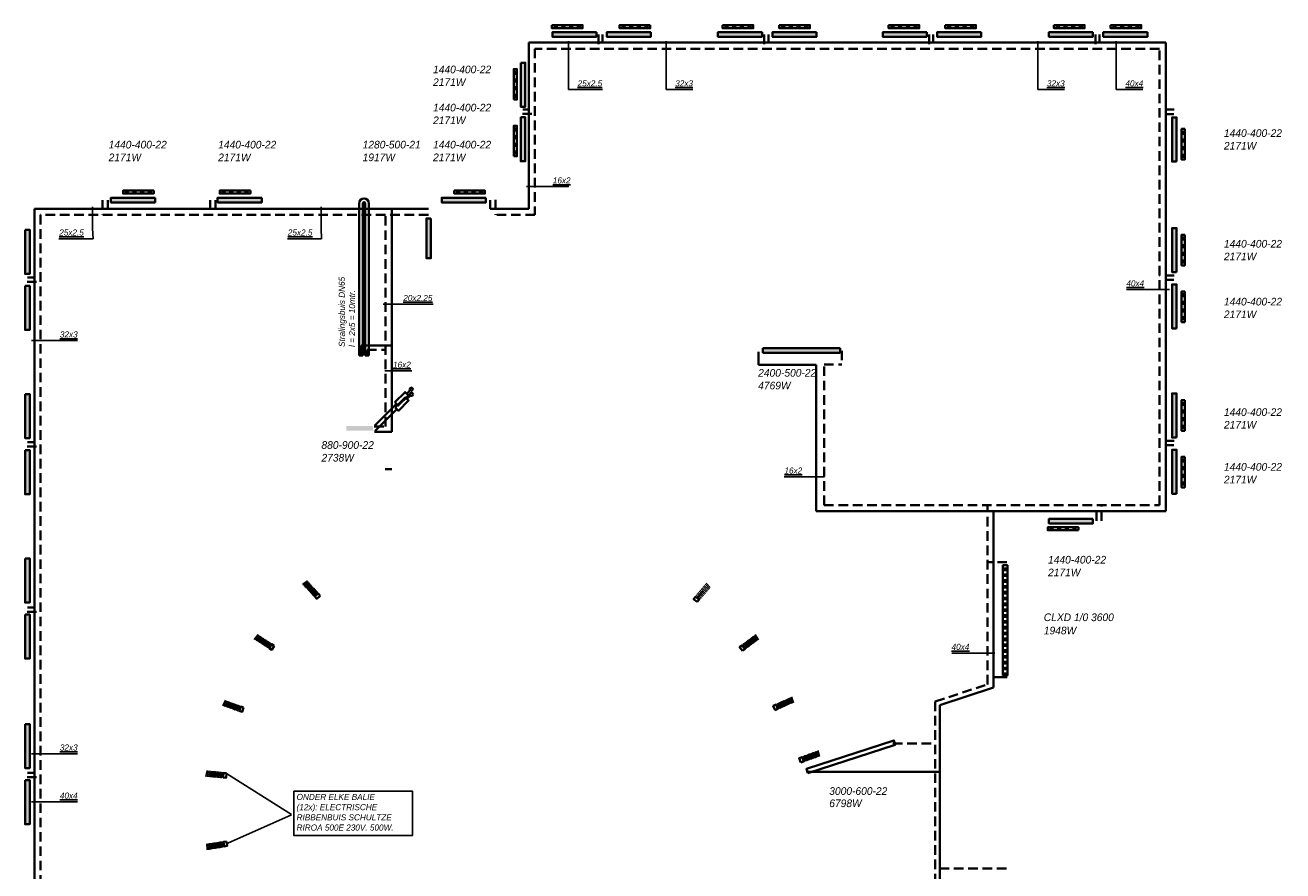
# Model space of a CAD drawing. Header units: millimetres. Extents: x -13501 to 278776, y 0 to 252300.
# Tile 76 of 132: x 195390 to 236445, y 50719 to 78339. Entities that reach past the tile are written whole.
import ezdxf

# ---------------------------------------------------------------- set-up
doc = ezdxf.new("R2010")
doc.units = ezdxf.units.MM
doc.header["$LTSCALE"] = 100
doc.linetypes.add('B0305', pattern=[6, 3, -1.5, 0, -1.5])
doc.linetypes.add('B0703', pattern=[4.6875, 3.125, -1.5625])
doc.layers.get('0').update_dxf_attribs({"linetype": 'CONTINUOUS'})
for name, color, linetype, lineweight in [('WL56cv-groep AB-Noord-A', 72, 'CONTINUOUS', 40), ('WL56cv-groep AB-Noord-R', 72, 'B0703', 40), ('WL56cv-groep AB-Zuid-A', 5, 'CONTINUOUS', 40), ('WL56cv-groep AB-Zuid-R', 5, 'B0703', 40), ('WL56cv-R', 5, 'B0703', 35)]:
    doc.layers.add(name, color=color, linetype=linetype, lineweight=lineweight)
for name, color, linetype in [('WL56cv-hartlijn', 7, 'B0305'), ('WL570---_DETAIL', 8, 'CONTINUOUS'), ('WM56cv-symbool', 7, 'CONTINUOUS'), ('WT-tekst', 7, 'CONTINUOUS')]:
    doc.layers.add(name, color=color, linetype=linetype)
doc.layers.add('WL56cv-symbool', color=7, linetype='CONTINUOUS', lineweight=35, true_color=0x00a529)
doc.layers.add('WL57vent-symbool', color=7, linetype='CONTINUOUS', lineweight=35, true_color=0x00a529)
doc.styles.add('B-01', font='GOTHICI.TTF')
doc.dimstyles.new('schermer1-100', dxfattribs={"dimscale": 100, "dimtxt": 2, "dimasz": 2, "dimexe": 1, "dimexo": 1, "dimgap": 1, "dimtad": 1, "dimdec": 0, "dimzin": 0, "dimdsep": 46, "dimtxsty": 'B-01', "dimblk1": 'OBLIQUE', "dimblk2": 'OBLIQUE', "dimsah": 1, "dimcen": -3, "dimdle": 1, "dimclrd": 256, "dimclre": 256, "dimclrt": 256, "dimadec": 0, "dimazin": 0, "dimtfac": 0.75, "dimtdec": 0, "dimtmove": 0, "dimatfit": 1, "dimldrblk": 'NONE', "dimfxl": 1, "dimtvp": 1.5, "dimtolj": 1, "dimtzin": 0, "dimlwd": -1, "dimlwe": -1, "dimarcsym": 0})

# ---------------------------------------------------------------- blocks, each defined once
blk = doc.blocks.new('WH561W11')
for p, q in [((1000, 100), (0, 100)), ((0, 100), (0, 0)), ((1000, 0), (0, 0)), ((1000, 0), (1000, 100))]:
    blk.add_line(p, q)
blk = doc.blocks.new('puk1440')
at = {"layer": 'WL56cv-symbool'}
blk.add_hatch(color=256, dxfattribs=at).paths.add_polyline_path([(720, 0), (720, 150), (-720, 150), (-720, 0)])
blk.add_lwpolyline([(-720, 0), (720, 0), (720, 150), (-720, 150)], close=True, dxfattribs=at)
blk = doc.blocks.new('_OBLIQUE')
at = {"color": 0, "linetype": 'ByBlock'}
blk.add_line((-0.5, -0.5), (0.5, 0.5), dxfattribs=at)
blk = doc.blocks.new('e9')
for p, q in [((1150, 1152), (1037, 1040)), ((0, 0), (707, 707))]:
    blk.add_line(p, q)
blk.add_lwpolyline([(653, 761), (761, 653), (1093, 985), (985, 1093)], close=True)
blk.add_circle((1187, 1189), 52.2)
blk = doc.blocks.new('W-FLEX200')
at = {"layer": 'WL570---_DETAIL'}
blk.add_line((-9, -100), (9, 100), dxfattribs=at)
blk = doc.blocks.new('E-CONV')
at = {"layer": 'WL56cv-hartlijn'}
blk.add_lwpolyline([(48, -1), (640, -1)], dxfattribs=at)
at = {"layer": 'WL56cv-symbool'}
blk.add_lwpolyline([(-52, -77), (48, -77), (48, 73), (-52, 73)], close=True, dxfattribs=at)
for p in [(98, -1), (148, -1), (198, -1), (248, -1), (298, -1), (348, -1), (398, -1), (448, -1), (498, -1), (548, -1), (598, -1)]:
    blk.add_blockref('W-FLEX200', p, dxfattribs=at)

msp = doc.modelspace()

# ---------------------------------------------------------------- hatches: boundary and pattern name
at = {"layer": 'WL56cv-symbool'}
msp.add_hatch(color=256, dxfattribs=at).paths.add_polyline_path([(208638, 72029), (208488, 72029), (208488, 70727), (208638, 70727)])
h = msp.add_hatch(dxfattribs=at)
h.set_pattern_fill('PLAST', color=256, scale=30, style=0)
h.set_pattern_definition([(0, (0, 10061.4), (0, 190.5), []), (0, (0, 10085.2), (0, 190.5), []), (0, (0, 10109.02), (0, 190.5), [])])
h.paths.add_polyline_path([(227305, 57102), (227455, 57102), (227455, 60702), (227305, 60702)])
at = {"layer": 'WL57vent-symbool'}
h = msp.add_hatch(dxfattribs=at)
h.set_pattern_fill('PLAST', color=256, scale=1000, style=0)
h.set_pattern_definition([(90, (155181.52, 16478.72), (250, -6e-14), []), (90, (155212.77, 16478.72), (250, -6e-14), []), (90, (155244.02, 16478.72), (250, -6e-14), [])])
h.paths.add_polyline_path([(212587, 78339), (212587, 78239), (213587, 78239), (213587, 78339)])
h = msp.add_hatch(dxfattribs=at)
h.set_pattern_fill('PLAST', color=256, scale=1000, angle=90, style=0)
h.set_pattern_definition([(90, (273199.86, 16478.72), (-250, 2e-14), []), (90, (273168.6, 16478.72), (-250, 2e-14), []), (90, (273137.36, 16478.72), (-250, 2e-14), [])])
h.paths.add_polyline_path([(215795, 78339), (215795, 78239), (214795, 78239), (214795, 78339)])
h = msp.add_hatch(dxfattribs=at)
h.set_pattern_fill('PLAST', color=256, scale=1000, style=0)
h.set_pattern_definition([(90, (160751.36, 16478.72), (250, -6e-14), []), (90, (160782.6, 16478.72), (250, -6e-14), []), (90, (160813.86, 16478.72), (250, -6e-14), [])])
h.paths.add_polyline_path([(218157, 78339), (218157, 78239), (219157, 78239), (219157, 78339)])
h = msp.add_hatch(dxfattribs=at)
h.set_pattern_fill('PLAST', color=256, scale=1000, style=0)
h.set_pattern_definition([(90, (162601.36, 16478.72), (250, -6e-14), []), (90, (162632.6, 16478.72), (250, -6e-14), []), (90, (162663.86, 16478.72), (250, -6e-14), [])])
h.paths.add_polyline_path([(220007, 78339), (220007, 78239), (221007, 78239), (221007, 78339)])
h = msp.add_hatch(dxfattribs=at)
h.set_pattern_fill('PLAST', color=256, scale=1000, style=0)
h.set_pattern_definition([(90, (166168.36, 16478.72), (250, -6e-14), []), (90, (166199.61, 16478.72), (250, -6e-14), []), (90, (166230.86, 16478.72), (250, -6e-14), [])])
h.paths.add_polyline_path([(223574, 78339), (223574, 78239), (224574, 78239), (224574, 78339)])
h = msp.add_hatch(dxfattribs=at)
h.set_pattern_fill('PLAST', color=256, scale=1000, style=0)
h.set_pattern_definition([(90, (168018.36, 16478.72), (250, -6e-14), []), (90, (168049.61, 16478.72), (250, -6e-14), []), (90, (168080.86, 16478.72), (250, -6e-14), [])])
h.paths.add_polyline_path([(225424, 78339), (225424, 78239), (226424, 78239), (226424, 78339)])
h = msp.add_hatch(dxfattribs=at)
h.set_pattern_fill('PLAST', color=256, scale=1000, style=0)
h.set_pattern_definition([(90, (171568.36, 16478.72), (250, -6e-14), []), (90, (171599.61, 16478.72), (250, -6e-14), []), (90, (171630.86, 16478.72), (250, -6e-14), [])])
h.paths.add_polyline_path([(228974, 78339), (228974, 78239), (229974, 78239), (229974, 78339)])
h = msp.add_hatch(dxfattribs=at)
h.set_pattern_fill('PLAST', color=256, scale=1000, style=0)
h.set_pattern_definition([(90, (173418.36, 16478.72), (250, -6e-14), []), (90, (173449.61, 16478.72), (250, -6e-14), []), (90, (173480.86, 16478.72), (250, -6e-14), [])])
h.paths.add_polyline_path([(230824, 78339), (230824, 78239), (231824, 78239), (231824, 78339)])
h = msp.add_hatch(dxfattribs=at)
h.set_pattern_fill('PLAST', color=256, scale=1000, style=0)
h.set_pattern_definition([(180, (273201.19, 18499.9), (0, 250), []), (180, (273201.19, 18531.16), (0, 250), []), (180, (273201.19, 18562.4), (0, 250), [])])
h.paths.add_polyline_path([(211341, 75905), (211441, 75905), (211441, 76905), (211341, 76905)])
h = msp.add_hatch(dxfattribs=at)
h.set_pattern_fill('PLAST', color=256, scale=1000, style=0)
h.set_pattern_definition([(180, (273201.19, 16649.9), (0, 250), []), (180, (273201.19, 16681.16), (0, 250), []), (180, (273201.19, 16712.4), (0, 250), [])])
h.paths.add_polyline_path([(211341, 74055), (211441, 74055), (211441, 75055), (211341, 75055)])
h = msp.add_hatch(dxfattribs=at)
h.set_pattern_fill('PLAST', color=256, scale=1000, style=0)
h.set_pattern_definition([(360, (171380.17, 132355.07), (-3e-14, -250), []), (360, (171380.17, 132323.82), (-3e-14, -250), []), (360, (171380.17, 132292.57), (-3e-14, -250), [])])
h.paths.add_polyline_path([(233240, 74950), (233140, 74950), (233140, 73950), (233240, 73950)])
h = msp.add_hatch(dxfattribs=at)
h.set_pattern_fill('PLAST', color=256, scale=1000, angle=90, style=0)
h.set_pattern_definition([(90, (256992.4, 11078.7), (-250, 2e-14), []), (90, (256961.14, 11078.7), (-250, 2e-14), []), (90, (256929.9, 11078.7), (-250, 2e-14), [])])
h.paths.add_polyline_path([(199587, 72938), (199587, 72838), (198587, 72838), (198587, 72938)])
h = msp.add_hatch(dxfattribs=at)
h.set_pattern_fill('PLAST', color=256, scale=1000, angle=90, style=0)
h.set_pattern_definition([(90, (260149.97, 11078.7), (-250, 2e-14), []), (90, (260118.72, 11078.7), (-250, 2e-14), []), (90, (260087.47, 11078.7), (-250, 2e-14), [])])
h.paths.add_polyline_path([(202745, 72938), (202745, 72838), (201745, 72838), (201745, 72938)])
h = msp.add_hatch(dxfattribs=at)
h.set_pattern_fill('PLAST', color=256, scale=1000, style=0)
h.set_pattern_definition([(90, (151991.02, 11078.7), (250, -6e-14), []), (90, (152022.27, 11078.7), (250, -6e-14), []), (90, (152053.52, 11078.7), (250, -6e-14), [])])
h.paths.add_polyline_path([(209396, 72938), (209396, 72838), (210396, 72838), (210396, 72938)])
h = msp.add_hatch(dxfattribs=at)
h.set_pattern_fill('PLAST', color=256, scale=1000, style=0)
h.set_pattern_definition([(360, (171380.17, 128897.67), (-3e-14, -250), []), (360, (171380.17, 128866.42), (-3e-14, -250), []), (360, (171380.17, 128835.17), (-3e-14, -250), [])])
h.paths.add_polyline_path([(233240, 71492), (233140, 71492), (233140, 70492), (233240, 70492)])
h = msp.add_hatch(dxfattribs=at)
h.set_pattern_fill('PLAST', color=256, scale=1000, style=0)
h.set_pattern_definition([(360, (171380.17, 127047.67), (-3e-14, -250), []), (360, (171380.17, 127016.42), (-3e-14, -250), []), (360, (171380.17, 126985.17), (-3e-14, -250), [])])
h.paths.add_polyline_path([(233240, 69642), (233140, 69642), (233140, 68642), (233240, 68642)])
h = msp.add_hatch(dxfattribs=at)
h.set_pattern_fill('PLAST', color=256, scale=1000, style=0)
h.set_pattern_definition([(360, (171380.17, 123497.67), (-3e-14, -250), []), (360, (171380.17, 123466.42), (-3e-14, -250), []), (360, (171380.17, 123435.17), (-3e-14, -250), [])])
h.paths.add_polyline_path([(233240, 66092), (233140, 66092), (233140, 65092), (233240, 65092)])
h = msp.add_hatch(dxfattribs=at)
h.set_pattern_fill('PLAST', color=256, scale=1000, style=0)
h.set_pattern_definition([(360, (171380.17, 121647.67), (-3e-14, -250), []), (360, (171380.17, 121616.42), (-3e-14, -250), []), (360, (171380.17, 121585.17), (-3e-14, -250), [])])
h.paths.add_polyline_path([(233240, 64242), (233140, 64242), (233140, 63242), (233240, 63242)])
h = msp.add_hatch(dxfattribs=at)
h.set_pattern_fill('PLAST', color=256, scale=1000, style=0)
h.set_pattern_definition([(270, (287176.53, 123699.73), (-250, 6e-14), []), (270, (287145.28, 123699.73), (-250, 6e-14), []), (270, (287114.03, 123699.73), (-250, 6e-14), [])])
h.paths.add_polyline_path([(229771, 61840), (229771, 61940), (228771, 61940), (228771, 61840)])

# ---------------------------------------------------------------- linework, layer by layer
at = {"layer": 'WL56cv-groep AB-Noord-A'}
for p, q in [((195694, 72342), (195694, 40795)), ((208556, 72342), (195694, 72342)), ((198088, 72619), (198088, 72344)), ((201600, 72619), (201600, 72344)), ((207358, 65059), (207358, 72342)), ((195464, 70100), (195700, 70100)), ((206354, 67597), (206354, 67880)), ((206354, 67880), (207358, 67880)), ((206794, 65059), (207358, 65059)), ((195464, 64724), (195700, 64724)), ((195464, 59321), (195700, 59321)), ((195464, 53917), (195700, 53917))]:
    msp.add_line(p, q, dxfattribs=at)
at = {"layer": 'WL56cv-groep AB-Noord-R'}
for p, q in [((197918, 72619), (197918, 72148)), ((201429, 72619), (201429, 72148)), ((195894, 72142), (195894, 40995)), ((208556, 72142), (195894, 72142)), ((207158, 65229), (207158, 72142)), ((195451, 69956), (195896, 69956)), ((206552, 67592), (206552, 67739)), ((206552, 67739), (207158, 67739)), ((206782, 65229), (207158, 65229)), ((195451, 64580), (195896, 64580)), ((207141, 63842), (207358, 63842)), ((195451, 59177), (195896, 59177)), ((195451, 53773), (195896, 53773))]:
    msp.add_line(p, q, dxfattribs=at)
at = {"layer": 'WL56cv-groep AB-Zuid-A'}
for p, q in [((214241, 78033), (214241, 77772)), ((219650, 78033), (219650, 77772)), ((225035, 78033), (225035, 77772)), ((230459, 78033), (230459, 77772)), ((232620, 77768), (211833, 77768)), ((211833, 77768), (211833, 72342)), ((232620, 62462), (232620, 77768)), ((211633, 75587), (211830, 75587)), ((232887, 75436), (232625, 75436)), ((210571, 72618), (210571, 72342)), ((211833, 72342), (210571, 72342)), ((232887, 70023), (232625, 70023)), ((219330, 67250), (219330, 67674)), ((221208, 67250), (219330, 67250)), ((221208, 62462), (221208, 67250)), ((232887, 64621), (232625, 64621)), ((221208, 62462), (232620, 62462)), ((227000, 56710), (227000, 62462)), ((230358, 62146), (230358, 62460)), ((225248, 56130), (227000, 56710)), ((227442, 57041), (227000, 57041)), ((225248, 56130), (225248, 46849)), ((220935, 53955), (225248, 53955))]:
    msp.add_line(p, q, dxfattribs=at)
at = {"layer": 'WL56cv-groep AB-Zuid-R'}
for p, q in [((214110, 78033), (214110, 77562)), ((219519, 78033), (219519, 77562)), ((224904, 78033), (224904, 77562)), ((230328, 78033), (230328, 77562)), ((212033, 77568), (212033, 72142)), ((232420, 77568), (212033, 77568)), ((232420, 62662), (232420, 77568)), ((232900, 75580), (232415, 75580)), ((211620, 75442), (212040, 75442)), ((210741, 72631), (210741, 72142)), ((212033, 72142), (210741, 72142)), ((232900, 70167), (232415, 70167)), ((222048, 67705), (222048, 67255)), ((221469, 62662), (221469, 67255)), ((221469, 67255), (222048, 67255)), ((232900, 64765), (232415, 64765)), ((221469, 62662), (232420, 62662)), ((226800, 56809), (226800, 62662)), ((230528, 62146), (230528, 62657)), ((227439, 60799), (226800, 60799)), ((225098, 56246), (226800, 56809)), ((225098, 56246), (225098, 46999)), ((227422, 50796), (225098, 50796))]:
    msp.add_line(p, q, dxfattribs=at)
at = {"layer": 'WL56cv-R'}
msp.add_line((223716, 54879), (225098, 54879), dxfattribs=at)
at = {"layer": 'WL56cv-symbool'}
for p, q in [((206293, 67553), (206293, 72518)), ((206413, 67553), (206413, 72518)), ((206493, 67553), (206493, 72518)), ((206613, 67553), (206613, 72518)), ((206293, 67553), (206413, 67553)), ((206493, 67553), (206613, 67553))]:
    msp.add_line(p, q, dxfattribs=at)
for points in [[(208638, 72029), (208488, 72029), (208488, 70727), (208638, 70727)], [(227305, 57102), (227455, 57102), (227455, 60702), (227305, 60702)], [(220941, 53906), (223794, 54835), (223748, 54977), (220895, 54049)]]:
    msp.add_lwpolyline(points, close=True, dxfattribs=at)
for radius in [160, 40]:
    msp.add_arc((206453, 72518), radius, 0, 180, dxfattribs=at)
for points in [[(219466, 67784), (221992, 67784), (219466, 67634), (221992, 67634)], [(205874, 65092), (205874, 65242), (206744, 65092), (206744, 65242)]]:
    msp.add_solid(points, dxfattribs=at)
at = {"layer": 'WL57vent-symbool'}
for points in [[(212587, 78339), (212587, 78239), (213587, 78239), (213587, 78339)], [(215795, 78339), (215795, 78239), (214795, 78239), (214795, 78339)], [(218157, 78339), (218157, 78239), (219157, 78239), (219157, 78339)], [(220007, 78339), (220007, 78239), (221007, 78239), (221007, 78339)], [(223574, 78339), (223574, 78239), (224574, 78239), (224574, 78339)], [(225424, 78339), (225424, 78239), (226424, 78239), (226424, 78339)], [(228974, 78339), (228974, 78239), (229974, 78239), (229974, 78339)], [(230824, 78339), (230824, 78239), (231824, 78239), (231824, 78339)], [(211341, 75905), (211441, 75905), (211441, 76905), (211341, 76905)], [(211341, 74055), (211441, 74055), (211441, 75055), (211341, 75055)], [(233240, 74950), (233140, 74950), (233140, 73950), (233240, 73950)], [(199587, 72938), (199587, 72838), (198587, 72838), (198587, 72938)], [(202745, 72938), (202745, 72838), (201745, 72838), (201745, 72938)], [(209396, 72938), (209396, 72838), (210396, 72838), (210396, 72938)], [(233240, 71492), (233140, 71492), (233140, 70492), (233240, 70492)], [(233240, 69642), (233140, 69642), (233140, 68642), (233240, 68642)], [(233240, 66092), (233140, 66092), (233140, 65092), (233240, 65092)], [(233240, 64242), (233140, 64242), (233140, 63242), (233240, 63242)], [(229771, 61840), (229771, 61940), (228771, 61940), (228771, 61840)]]:
    msp.add_lwpolyline(points, close=True, dxfattribs=at)
at = {"layer": 'WT-tekst'}
for p, q in [((208008, 67047), (207132, 67047)), ((204086, 52555), (201994, 53871)), ((204086, 52546), (202001, 51621))]:
    msp.add_line(p, q, dxfattribs=at)
msp.add_lwpolyline([(220162, 63590), (220832, 63590), (221482, 63590)], dxfattribs=at)
msp.add_lwpolyline([(204160, 53319), (208037, 53319), (208037, 51875), (204160, 51875)], close=True, dxfattribs=at)

# ---------------------------------------------------------------- block references
at = {"layer": 'WL56cv-symbool'}
for p, rotation in [((213319, 78108), 180), ((215097, 78108), 180), ((218725, 78108), 180), ((220503, 78108), 180), ((224102, 78108), 180), ((225880, 78108), 180), ((229526, 78108), 180), ((231304, 78108), 180), ((211567, 76391), 270), ((211567, 74613), 270), ((232978, 74604), 90), ((198912, 72701), 180), ((202393, 72701), 180), ((209711, 72701), 180), ((195390, 70935), 270), ((232978, 70992), 90), ((195390, 69103), 270), ((232978, 69153), 90), ((195390, 65572), 270), ((232978, 65591), 90), ((195390, 63739), 270), ((232978, 63752), 90), ((229526, 62214), 180), ((195390, 60201), 270), ((195390, 58369), 270), ((195390, 54794), 270), ((195390, 52962), 270)]:
    msp.add_blockref('puk1440', p, dxfattribs=dict(at, rotation=rotation))
at = {"layer": 'WL56cv-symbool', "xscale": 2.525999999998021, "yscale": 1.5, "zscale": 2.525999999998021, "rotation": 180}
msp.add_blockref('WH561W11', (221992, 67784), dxfattribs=at)
at = {"layer": 'WL56cv-symbool'}
for p in [(206808, 65260), (206815, 65090)]:
    msp.add_blockref('e9', p, dxfattribs=at)
at = {"layer": 'WM56cv-symbool'}
for p, rotation in [((204928, 59692), 132.4414075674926), ((217298, 59589), 49.65185125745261), ((203434, 58029), 146.9267377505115), ((218799, 57996), 36.88032106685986), ((202446, 55994), 160.0766395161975), ((219889, 56062), 23.9363382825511), ((220733, 54350), 19.78579985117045), ((201907, 53838), 174.7167718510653), ((201921, 51595), 188.9849156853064)]:
    msp.add_blockref('E-CONV', p, dxfattribs=dict(at, rotation=rotation))

# ---------------------------------------------------------------- texts
at = {"layer": 'WT-tekst', "style": 'B-01'}
for s, p in [('1440-400-22', (208705, 76767)), ('2171W', (208705, 76352)), ('1440-400-22', (208705, 75520)), ('2171W', (208705, 75105)), ('1440-400-22', (234521, 74688)), ('1440-400-22', (198116, 74311)), ('1440-400-22', (201691, 74311)), ('1280-500-21', (206406, 74311)), ('1440-400-22', (208705, 74311)), ('2171W', (234521, 74273)), ('2171W', (198116, 73896)), ('2171W', (201691, 73896)), ('1917W', (206406, 73896)), ('2171W', (208705, 73896)), ('1440-400-22', (234521, 71074)), ('2171W', (234521, 70659)), ('1440-400-22', (234521, 69184)), ('2171W', (234521, 68769)), ('2400-500-22', (219318, 66858)), ('4769W', (219318, 66443)), ('1440-400-22', (234521, 65576)), ('2171W', (234521, 65161)), ('880-900-22', (205062, 64501)), ('2738W', (205062, 64086)), ('1440-400-22', (234521, 63788)), ('2171W', (234521, 63373)), ('1440-400-22', (228779, 60755)), ('2171W', (228779, 60340)), ('CLXD 1/0 3600', (228642, 58875)), ('1948W', (228642, 58442)), ('3000-600-22', (221638, 53200)), ('6798W', (221638, 52800))]:
    msp.add_text(s, height=250, dxfattribs=at).set_placement(p)
at = {"layer": 'WT-tekst', "char_height": 200, "style": 'B-01'}
for s, insert, attachment_point in [('{\\L25x2.5}', (213424, 76336), 7), ('{\\L32x3}', (216610, 76336), 7), ('{\\L32x3}', (228743, 76336), 7), ('{\\L40x4}', (231306, 76336), 7), ('{\\L16x2}', (212615, 73165), 7), ('{\\L25x2.5}', (197306, 71464), 9), ('{\\L25x2.5}', (204768, 71464), 9), ('{\\L40x4}', (231917, 69804), 9), ('{\\L20x2.25}', (207733, 69325), 7), ('{\\L32x3}', (196524, 68135), 7), ('{\\L16x2}', (207399, 67146), 7), ('{\\L16x2}', (220756, 63689), 9), ('{\\L40x4}', (226211, 57931), 9), ('{\\L32x3}', (196524, 54644), 7), ('{\\L40x4}', (196524, 53073), 7)]:
    msp.add_mtext(s, dxfattribs=dict(at, insert=insert, attachment_point=attachment_point))
at = {"layer": 'WT-tekst', "insert": (205627, 67829), "char_height": 200, "width": 3030, "attachment_point": 1, "rotation": 90, "style": 'B-01'}
msp.add_mtext('Stralingsbuis DN65\\Pl = 2x5 = 10mtr.', dxfattribs=at)
at = {"layer": 'WT-tekst', "insert": (204251, 53233), "char_height": 200, "width": 3236.57, "attachment_point": 1, "style": 'B-01'}
msp.add_mtext('ONDER ELKE BALIE (12x): ELECTRISCHE RIBBENBUIS SCHULTZE RIROA 500E 230V. 500W.', dxfattribs=at)

# ---------------------------------------------------------------- leaders
at = {"layer": 'WT-tekst', "has_arrowhead": 0, "annotation_type": 0, "has_hookline": 1}
for points, hookline_direction, text_width in [([(213125, 77816), (213124, 76236), (213324, 76236)], 0, 816), ([(216311, 77816), (216310, 76236), (216510, 76236)], 0, 575), ([(228443, 77816), (228443, 76236), (228643, 76236)], 0, 575), ([(231007, 77816), (231006, 76236), (231206, 76236)], 0, 573), ([(211756, 73065), (212515, 73065)], 0, 522), ([(197586, 72403), (197586, 71699), (197606, 71364), (197406, 71364)], 1, 816), ([(205049, 72403), (205049, 71699), (205068, 71364), (204868, 71364)], 1, 816), ([(232749, 69704), (232017, 69704)], 1, 573), ([(207073, 69225), (207633, 69225)], 0, 971), ([(195593, 68035), (196424, 68035)], 0, 575), ([(227042, 57831), (226311, 57831)], 1, 573), ([(195593, 54544), (196424, 54544)], 0, 575), ([(195593, 52973), (196424, 52973)], 0, 573)]:
    msp.add_leader(points, dimstyle='schermer1-100', dxfattribs=dict(at, hookline_direction=hookline_direction, text_width=text_width))

doc.saveas('drawing.dxf')
